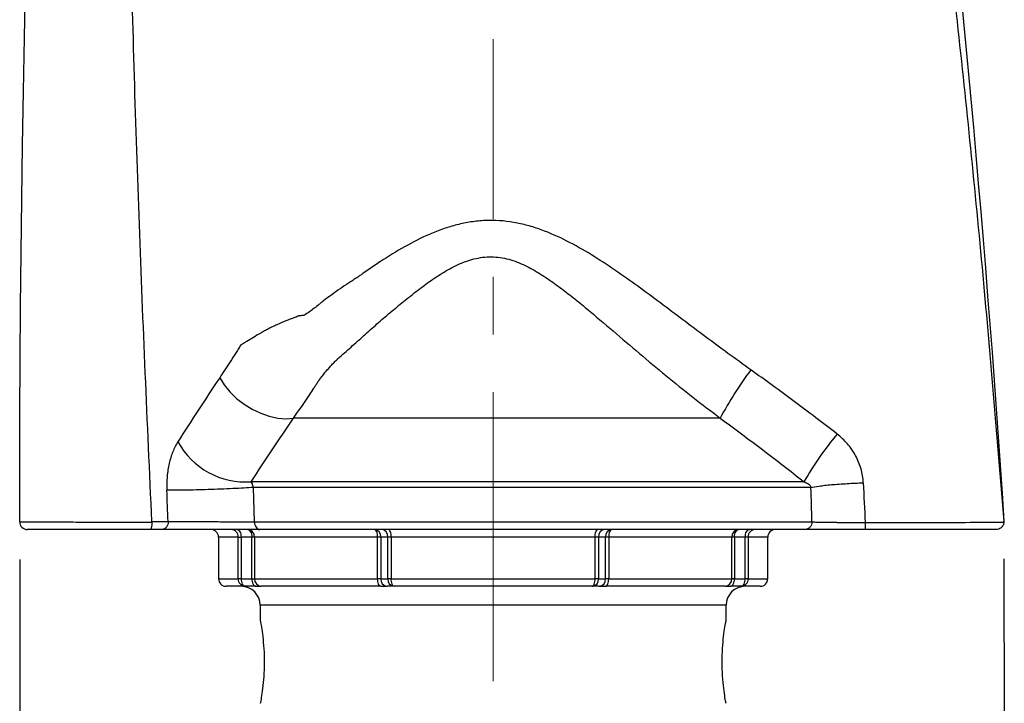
# Model space of a CAD drawing. Header units: millimetres. Extents: x 93 to 195, y 33 to 180.
# Tile 3 of 6: x 93 to 119, y 80 to 98. Entities that reach past the tile are written whole.
import ezdxf

# ---------------------------------------------------------------- set-up
doc = ezdxf.new("R2010")
doc.units = ezdxf.units.MM
doc.linetypes.add('CENTERX2', pattern=[20.32, 12.7, -2.54, 2.54, -2.54])
doc.layers.add('FORMAT', color=7, linetype='Continuous')
doc.styles.add('SLDTEXTSTYLE0', font='TXT', dxfattribs={"width": 0.605})
doc.dimstyles.new('SLDDIMSTYLE0', dxfattribs={"dimtxt": 2.568319, "dimasz": 2, "dimexe": 0, "dimexo": 0.0625, "dimgap": 0.64208, "dimtad": 1, "dimdec": 0, "dimlfac": 10, "dimrnd": 1e-09, "dimzin": 12, "dimdsep": 46, "dimtxsty": 'SLDTEXTSTYLE0', "dimsah": 1, "dimcen": 0.09, "dimadec": 0, "dimazin": 3, "dimtfac": 1, "dimtofl": 0, "dimtmove": 0, "dimatfit": 3, "dimfxl": 1, "dimfrac": 2, "dimtolj": 1, "dimtzin": 12, "dimarcsym": 0})

# ---------------------------------------------------------------- blocks, each defined once
blk = doc.blocks.new('_D')
at = {"layer": 'FORMAT'}
for p, q in [((93.1, 83.852), (93.111, 65.944)), ((119.084, 83.868), (119.094, 65.959)), ((93.11, 66.935), (119.094, 66.95))]:
    blk.add_line(p, q, dxfattribs=at)
for points in [[(93.11, 66.935), (95.111, 65.936), (95.11, 67.936)], [(119.094, 66.95), (117.093, 67.949), (117.094, 65.949)]]:
    blk.add_solid(points, dxfattribs=at)
at = {"layer": 'FORMAT', "char_height": 2.6458, "attachment_point": 1, "rotation": 0.0341, "style": 'SLDTEXTSTYLE0'}
for s, insert in [('26', (101.298, 70.35)), ('cm', (106.21, 70.353))]:
    blk.add_mtext(s, dxfattribs=dict(at, insert=insert))

msp = doc.modelspace()

# ---------------------------------------------------------------- linework, layer by layer
at = {"color": 7, "linetype": 'Continuous', "lineweight": 25}
for p, q in [((111.5947, 87.5812), (100.3303, 87.5812)), ((113.805, 85.9024), (99.212, 85.9024)), ((113.9905, 85.7515), (99.2712, 85.7515)), ((99.2988, 84.8426), (99.2713, 85.7515)), ((99.2988, 84.8426), (114.0153, 84.8426)), ((119.0857, 84.8557), (119.0848, 84.8193)), ((113.8283, 84.6426), (99.4388, 84.6426)), ((118.884, 84.6426), (115.4194, 84.6426)), ((118.9024, 84.6433), (118.8862, 84.6426)), ((98.3497, 84.4426), (98.3497, 83.3426)), ((98.8676, 84.4426), (98.9441, 84.4426)), ((98.8676, 83.3426), (98.8676, 84.4426)), ((99.2282, 84.4426), (98.9441, 84.4426)), ((98.9441, 84.4426), (98.9441, 83.3426)), ((99.299, 84.4426), (99.2282, 84.4426)), ((99.2282, 83.3426), (99.2282, 84.4426)), ((102.5498, 84.4426), (99.299, 84.4426)), ((99.299, 84.4426), (99.299, 83.3426)), ((102.6303, 84.4426), (102.5498, 84.4426)), ((102.5498, 83.3426), (102.5498, 84.4426)), ((102.8154, 84.4426), (102.6303, 84.4426)), ((102.6303, 84.4426), (102.6303, 83.3426)), ((102.9087, 84.4426), (102.8154, 84.4426)), ((102.8154, 83.3426), (102.8154, 84.4426)), ((108.2906, 84.4426), (102.9087, 84.4426)), ((102.9087, 84.4426), (102.9087, 83.3426)), ((108.2906, 83.3426), (108.2906, 84.4426)), ((108.384, 84.4426), (108.2906, 84.4426)), ((108.5691, 84.4426), (108.384, 84.4426)), ((108.384, 84.4426), (108.384, 83.3426)), ((108.5691, 83.3426), (108.5691, 84.4426)), ((108.6495, 84.4426), (108.5691, 84.4426)), ((111.9004, 84.4426), (108.6495, 84.4426)), ((108.6495, 84.4426), (108.6495, 83.3426)), ((111.9004, 83.3426), (111.9004, 84.4426)), ((111.9712, 84.4426), (111.9004, 84.4426)), ((112.2553, 84.4426), (111.9712, 84.4426)), ((111.9712, 84.4426), (111.9712, 83.3426)), ((112.2553, 83.3426), (112.2553, 84.4426)), ((112.3318, 84.4426), (112.2553, 84.4426)), ((112.3318, 84.4426), (112.3318, 83.3426)), ((112.8497, 83.3426), (112.8497, 84.4426)), ((98.9441, 83.3426), (98.8676, 83.3426)), ((98.9441, 83.3426), (99.2282, 83.3426)), ((99.2282, 83.3426), (99.299, 83.3426)), ((99.299, 83.3426), (102.5498, 83.3426)), ((102.6303, 83.3426), (102.5498, 83.3426)), ((102.6303, 83.3426), (102.8154, 83.3426)), ((102.9087, 83.3426), (102.8154, 83.3426)), ((102.9087, 83.3426), (108.2906, 83.3426)), ((108.384, 83.3426), (108.2906, 83.3426)), ((108.384, 83.3426), (108.5691, 83.3426)), ((108.6495, 83.3426), (108.5691, 83.3426)), ((108.6495, 83.3426), (111.9004, 83.3426)), ((111.9712, 83.3426), (111.9004, 83.3426)), ((111.9712, 83.3426), (112.2553, 83.3426)), ((112.3318, 83.3426), (112.2553, 83.3426)), ((99.0533, 83.1426), (98.5497, 83.1426)), ((99.3374, 83.1426), (99.0533, 83.1426)), ((99.3374, 83.1426), (99.479, 83.1426)), ((102.637, 83.1426), (99.479, 83.1426)), ((102.637, 83.1426), (102.7978, 83.1426)), ((102.9829, 83.1426), (102.7978, 83.1426)), ((108.2164, 83.1426), (102.9829, 83.1426)), ((108.4015, 83.1426), (108.2164, 83.1426)), ((108.4015, 83.1426), (108.5624, 83.1426)), ((111.7203, 83.1426), (108.5624, 83.1426)), ((111.7203, 83.1426), (111.862, 83.1426)), ((112.1461, 83.1426), (111.862, 83.1426)), ((112.6497, 83.1426), (112.1461, 83.1426)), ((99.4497, 82.6426), (99.4497, 82.2426)), ((111.7497, 82.2292), (111.7497, 82.6426))]:
    msp.add_line(p, q, dxfattribs=at)
at = {"color": 8, "linetype": 'Continuous', "lineweight": 25}
for p, q in [((98.8676, 84.4426), (98.3497, 84.4426)), ((112.8497, 84.4426), (112.3318, 84.4426)), ((98.3497, 83.3426), (98.8676, 83.3426)), ((112.3318, 83.3426), (112.8497, 83.3426)), ((111.7497, 82.6426), (99.4497, 82.6426))]:
    msp.add_line(p, q, dxfattribs=at)
at = {"color": 7, "linetype": 'Continuous', "lineweight": 25, "flags": 128}
for points in [[(98.3793, 88.6469), (98.4986, 88.4559), (98.6486, 88.2722), (98.8253, 88.101), (99.0234, 87.947), (99.2376, 87.8147), (99.4616, 87.7077), (99.6893, 87.629), (99.9142, 87.581), (100.1299, 87.5649), (100.3303, 87.5812)], [(98.8349, 84.6426), (98.8562, 84.6388), (98.8767, 84.6274), (98.8956, 84.6089), (98.9121, 84.584), (98.9257, 84.5537), (98.9358, 84.5191), (98.942, 84.4816), (98.9441, 84.4426)], [(99.119, 84.6426), (99.1403, 84.6388), (99.1608, 84.6274), (99.1796, 84.6089), (99.1962, 84.584), (99.2098, 84.5537), (99.2199, 84.5191), (99.2261, 84.4816), (99.2282, 84.4426)], [(102.5498, 84.4426), (102.5482, 84.4816), (102.5432, 84.5191), (102.5352, 84.5537), (102.5243, 84.584), (102.5111, 84.6089), (102.4961, 84.6274), (102.4797, 84.6388), (102.4627, 84.6426)], [(102.9087, 84.4426), (102.9073, 84.4816), (102.9031, 84.5191), (102.8962, 84.5537), (102.887, 84.584), (102.8757, 84.6089), (102.8629, 84.6274), (102.849, 84.6388), (102.8345, 84.6426)], [(108.2906, 84.4426), (108.2921, 84.4816), (108.2963, 84.5191), (108.3031, 84.5537), (108.3124, 84.584), (108.3236, 84.6089), (108.3365, 84.6274), (108.3504, 84.6388), (108.3649, 84.6426)], [(108.7366, 84.6426), (108.7196, 84.6388), (108.7033, 84.6274), (108.6882, 84.6089), (108.675, 84.584), (108.6642, 84.5537), (108.6561, 84.5191), (108.6512, 84.4816), (108.6495, 84.4426)], [(111.9712, 84.4426), (111.9733, 84.4816), (111.9795, 84.5191), (111.9896, 84.5537), (112.0032, 84.584), (112.0197, 84.6089), (112.0386, 84.6274), (112.0591, 84.6388), (112.0804, 84.6426)], [(112.2553, 84.4426), (112.2574, 84.4816), (112.2636, 84.5191), (112.2737, 84.5537), (112.2872, 84.584), (112.3038, 84.6089), (112.3227, 84.6274), (112.3431, 84.6388), (112.3644, 84.6426)], [(98.9441, 83.3426), (98.9462, 83.3036), (98.9524, 83.2661), (98.9625, 83.2315), (98.9761, 83.2012), (98.9926, 83.1763), (99.0115, 83.1578), (99.032, 83.1464), (99.0533, 83.1426)], [(99.2282, 83.3426), (99.2303, 83.3036), (99.2365, 83.2661), (99.2466, 83.2315), (99.2602, 83.2012), (99.2767, 83.1763), (99.2956, 83.1578), (99.3161, 83.1464), (99.3374, 83.1426)], [(102.637, 83.1426), (102.62, 83.1464), (102.6036, 83.1578), (102.5886, 83.1763), (102.5754, 83.2012), (102.5645, 83.2315), (102.5565, 83.2661), (102.5515, 83.3036), (102.5498, 83.3426)], [(102.9829, 83.1426), (102.9685, 83.1464), (102.9545, 83.1578), (102.9417, 83.1763), (102.9305, 83.2012), (102.9212, 83.2315), (102.9144, 83.2661), (102.9101, 83.3036), (102.9087, 83.3426)], [(108.2164, 83.1426), (108.2309, 83.1464), (108.2448, 83.1578), (108.2576, 83.1763), (108.2689, 83.2012), (108.2781, 83.2315), (108.285, 83.2661), (108.2892, 83.3036), (108.2906, 83.3426)], [(108.5624, 83.1426), (108.5794, 83.1464), (108.5957, 83.1578), (108.6108, 83.1763), (108.624, 83.2012), (108.6348, 83.2315), (108.6429, 83.2661), (108.6478, 83.3036), (108.6495, 83.3426)], [(111.862, 83.1426), (111.8833, 83.1464), (111.9038, 83.1578), (111.9227, 83.1763), (111.9392, 83.2012), (111.9528, 83.2315), (111.9629, 83.2661), (111.9691, 83.3036), (111.9712, 83.3426)], [(112.1461, 83.1426), (112.1674, 83.1464), (112.1879, 83.1578), (112.2067, 83.1763), (112.2233, 83.2012), (112.2369, 83.2315), (112.2469, 83.2661), (112.2532, 83.3036), (112.2553, 83.3426)]]:
    msp.add_lwpolyline(points, dxfattribs=at)
at = {"color": 7, "linetype": 'Continuous', "lineweight": 25}
for centre, radius, start, end in [((120.4646, 82.8585), 10.0488, 143.36102, 151.96729), ((122.1148, 81.0766), 9.6094, 140.71245, 149.85443), ((99.0641, 87.9358), 2.0388, 208.65447, 274.16278), ((93.2997, 84.8426), 0.2, 179.98309, 270), ((98.1497, 84.4426), 0.2, 0, 90), ((98.6744, 84.4495), 0.1933, 357.95739, 87.80007), ((99.1084, 84.4521), 0.1908, 357.14871, 86.83187), ((102.4449, 84.4575), 0.1859, 355.40281, 84.51069), ((102.63, 84.4575), 0.1859, 355.40281, 84.51069), ((108.5693, 84.4575), 0.186, 95.48943, 184.59682), ((108.7544, 84.4575), 0.186, 95.48943, 184.59682), ((112.0909, 84.4521), 0.1908, 93.16797, 182.85145), ((112.5249, 84.4495), 0.1933, 92.19982, 182.04272), ((113.0497, 84.4426), 0.2, 90, 180), ((98.5497, 83.3426), 0.2, 180, 270), ((99.0607, 83.3357), 0.1933, 177.95728, 267.8002), ((99.4896, 83.3331), 0.1908, 177.14864, 266.83196), ((102.8156, 83.3277), 0.186, 175.40317, 264.51059), ((103.0007, 83.3277), 0.186, 175.40327, 264.51049), ((108.1986, 83.3277), 0.186, 275.48941, 4.59683), ((108.3837, 83.3277), 0.186, 275.48941, 4.59683), ((111.7098, 83.3331), 0.1908, 273.16795, 2.85146), ((112.1386, 83.3357), 0.1933, 272.1998, 2.04272), ((112.6497, 83.3426), 0.2, 270, 0), ((98.9497, 82.6426), 0.5, 0, 90), ((112.2497, 82.6426), 0.5, 90, 180)]:
    msp.add_arc(centre, radius, start, end, dxfattribs=at)
for points, knots in [([(93.0997, 84.8427), (93.1086, 115.1432), (95.2159, 146.3748), (99.4773, 177.3709), (99.6793, 178.8169), (100.0873, 179.4078), (100.987, 179.6934), (101.9185, 179.5409), (102.4076, 179.0152), (111.4506, 148.0229), (116.9989, 116.6002), (119.0857, 84.8557)], [0.00103143, 0.00103143, 0.00103143, 0.00103143, 0.46968779, 0.48498054, 0.48498054, 0.49226947, 0.49591393, 0.4995584, 0.50684733, 0.50684733, 0.99889888, 0.99889888, 0.99889888, 0.99889888]), ([(96.5895, 84.8512), (96.4723, 87.4634), (96.2379, 92.6864), (96.0106, 100.525), (95.8789, 108.3654), (95.8547, 116.2104), (95.939, 124.062), (96.1226, 131.3909), (96.3828, 138.1977), (96.6981, 144.4831), (97.0905, 150.778), (97.5426, 156.8303), (98.0455, 162.6405), (98.5681, 167.9853), (99.025, 172.1967), (99.3141, 174.6942), (99.4331, 175.6981), (99.4837, 176.1234), (99.535, 176.546), (99.5821, 176.9498), (99.7376, 177.3007), (99.9561, 177.5851), (100.238, 177.8074), (100.5677, 177.9555), (100.9261, 178.0209), (101.2888, 177.9926), (101.6313, 177.88), (101.934, 177.6884), (102.181, 177.4282), (102.3625, 177.1089), (102.5505, 176.3833), (102.9909, 174.817), (103.8961, 171.4254), (105.1686, 166.5856), (106.6164, 160.7651), (107.6072, 156.7053), (108.0853, 154.5791), (108.1257, 154.3994)], [0, 0, 0, 0, 0.0657504, 0.131469, 0.1971854, 0.26293, 0.3287346, 0.3946322, 0.4472806, 0.5000278, 0.552892, 0.6058922, 0.6526603, 0.6995623, 0.7409576, 0.7592103, 0.7627984, 0.7663875, 0.7699776, 0.7735268, 0.776542, 0.779505, 0.7824704, 0.7854794, 0.7885092, 0.7915369, 0.7945355, 0.7974927, 0.8004557, 0.8034796, 0.806615, 0.8192414, 0.8444749, 0.8948667, 0.945162, 0.9953657, 1, 1, 1, 1]), ([(115.2768, 117.4912), (115.5727, 115.535), (116.2045, 111.3587), (117.052, 104.9465), (117.8398, 98.2602), (118.5287, 91.5648), (118.8982, 87.0937), (119.0829, 84.8581)], [0, 0, 0, 0, 0.1805966, 0.3855664, 0.5904225, 0.7952157, 1, 1, 1, 1]), ([(112.4013, 88.8553), (111.9977, 89.1416), (111.599, 89.4345), (110.8059, 90.0261), (110.4116, 90.3251), (109.8167, 90.7691), (109.6177, 90.9164), (109.2172, 91.2068), (109.0156, 91.3498), (108.6079, 91.6278), (108.4018, 91.7629), (107.9819, 92.0199), (107.7681, 92.1418), (107.3286, 92.3649), (107.1029, 92.466), (106.8091, 92.5723), (106.7497, 92.5925), (106.6297, 92.6306), (106.5688, 92.6486), (106.3858, 92.6982), (106.2631, 92.7256), (105.8928, 92.7891), (105.6429, 92.8063), (105.3263, 92.7925), (105.263, 92.7879), (105.1374, 92.7756), (105.075, 92.7677), (104.8889, 92.7394), (104.7662, 92.7143), (104.5235, 92.6527), (104.4034, 92.6163), (104.225, 92.5545), (104.1657, 92.5326), (104.0481, 92.4867), (103.9899, 92.4628), (103.7014, 92.3388), (103.4789, 92.2255), (103.0444, 91.981), (102.8325, 91.8497), (102.5194, 91.6445), (102.4159, 91.5747), (102.2616, 91.4683), (102.2103, 91.4326), (102.1336, 91.3786), (102.1081, 91.3606), (102.0698, 91.3334), (102.0571, 91.3244), (102.0316, 91.3062), (102.0187, 91.297), (102.0061, 91.2881)], [0, 0, 0, 0, 0.125, 0.125, 0.25, 0.25, 0.3125, 0.3125, 0.375, 0.375, 0.4375, 0.4375, 0.5, 0.5, 0.5625, 0.5625, 0.578125, 0.578125, 0.59375, 0.59375, 0.625, 0.625, 0.6875, 0.6875, 0.703125, 0.703125, 0.71875, 0.71875, 0.75, 0.75, 0.78125, 0.78125, 0.796875, 0.796875, 0.8125, 0.8125, 0.875, 0.875, 0.9375, 0.9375, 0.96875, 0.96875, 0.984375, 0.984375, 0.9921875, 0.9921875, 0.9960938, 0.9960938, 1, 1, 1, 1]), ([(100.3303, 87.5812), (100.4733, 87.7845), (100.6152, 87.9929), (100.7916, 88.2601), (100.8445, 88.3408), (100.8972, 88.4222), (100.9324, 88.4766), (100.9496, 88.5039), (100.9873, 88.5591), (101.0074, 88.5868), (101.0487, 88.6423), (101.0701, 88.67), (101.1358, 88.7534), (101.1819, 88.8092), (101.2544, 88.8931), (101.2793, 88.9212), (101.3298, 88.9768), (101.3554, 89.0043), (101.4077, 89.0587), (101.4344, 89.0855), (101.4684, 89.1186), (101.4752, 89.1252), (101.4855, 89.135), (101.4889, 89.1383), (101.4958, 89.1449), (101.4994, 89.1481), (101.5173, 89.1639), (101.5316, 89.1766), (101.6607, 89.2908), (101.7757, 89.3922), (101.947, 89.5453), (102.0038, 89.5966), (102.1176, 89.699), (102.1746, 89.7501), (102.3459, 89.9033), (102.4604, 90.005), (102.6337, 90.1557), (102.6919, 90.2055), (102.8085, 90.3046), (102.867, 90.354), (103.0427, 90.5017), (103.1605, 90.5994), (103.3981, 90.792), (103.518, 90.8869), (103.7613, 91.072), (103.8848, 91.1622), (104.1377, 91.3349), (104.2672, 91.4174), (104.4691, 91.5312), (104.5379, 91.5676), (104.6769, 91.6349), (104.7473, 91.6659), (104.9619, 91.7495), (105.1094, 91.7925), (105.3407, 91.8285), (105.4192, 91.8355), (105.5741, 91.8388), (105.6508, 91.8351), (105.8032, 91.8179), (105.8787, 91.8044), (106.0287, 91.7684), (106.1035, 91.7458), (106.25, 91.6937), (106.3222, 91.6641), (106.4628, 91.6001), (106.5312, 91.5657), (106.7328, 91.4572), (106.8619, 91.3777), (107.1142, 91.2105), (107.2372, 91.1227), (107.4797, 90.9421), (107.5992, 90.8493), (107.8359, 90.6606), (107.9532, 90.5647), (108.3033, 90.2746), (108.5345, 90.0778), (108.9968, 89.6839), (109.2279, 89.4866), (109.6921, 89.0945), (109.9252, 88.8998), (110.6301, 88.3218), (111.1072, 87.9451), (111.5947, 87.5812)], [0, 0, 0, 0, 0.0625, 0.0625, 0.078125, 0.0859375, 0.0859375, 0.09375, 0.09375, 0.1015625, 0.1015625, 0.109375, 0.109375, 0.125, 0.125, 0.1328125, 0.1328125, 0.140625, 0.140625, 0.1484375, 0.1484375, 0.1503906, 0.1503906, 0.1513672, 0.1513672, 0.1523437, 0.1523437, 0.15625, 0.15625, 0.1875, 0.1875, 0.203125, 0.203125, 0.21875, 0.21875, 0.25, 0.25, 0.265625, 0.265625, 0.28125, 0.28125, 0.3125, 0.3125, 0.34375, 0.34375, 0.375, 0.375, 0.40625, 0.40625, 0.421875, 0.421875, 0.4375, 0.4375, 0.46875, 0.46875, 0.484375, 0.484375, 0.5, 0.5, 0.515625, 0.515625, 0.53125, 0.53125, 0.546875, 0.546875, 0.5625, 0.5625, 0.59375, 0.59375, 0.625, 0.625, 0.65625, 0.65625, 0.6875, 0.6875, 0.75, 0.75, 0.8125, 0.8125, 0.875, 0.875, 1, 1, 1, 1]), ([(102.0061, 91.2881), (102.0038, 91.2865), (102.0013, 91.2852), (101.9965, 91.2823), (101.9893, 91.278), (101.9822, 91.2736), (101.9679, 91.2648), (101.9584, 91.2589), (101.93, 91.2411), (101.9111, 91.2291), (101.8547, 91.1928), (101.8173, 91.1682), (101.7057, 91.0937), (101.6318, 91.0432), (101.4107, 90.8907), (101.2657, 90.785), (101.1208, 90.6795)], [0, 0, 0, 0, 0.0078125, 0.0078125, 0.015625, 0.03125, 0.03125, 0.0625, 0.0625, 0.125, 0.125, 0.25, 0.25, 0.5, 0.5, 1, 1, 1, 1]), ([(101.1208, 90.6795), (101.1155, 90.6756), (101.1105, 90.6713), (101.1004, 90.6628), (101.0954, 90.6584), (101.0803, 90.6454), (101.0702, 90.6369), (101.0399, 90.6112), (101.0195, 90.5943), (100.9581, 90.5441), (100.9166, 90.5112), (100.8327, 90.4468), (100.7903, 90.4153), (100.7042, 90.3536), (100.6605, 90.3234), (100.6163, 90.2944)], [0, 0, 0, 0, 0.03125, 0.03125, 0.0625, 0.0625, 0.125, 0.125, 0.25, 0.25, 0.5, 0.5, 0.75, 0.75, 1, 1, 1, 1]), ([(100.6163, 90.2944), (100.6159, 90.2942), (100.6156, 90.2943), (100.6149, 90.2942), (100.6139, 90.2941), (100.6116, 90.2937), (100.6069, 90.2931), (100.5975, 90.2919), (100.5894, 90.291), (100.5733, 90.2892), (100.5625, 90.2882), (100.5302, 90.2853), (100.5087, 90.2834), (100.4769, 90.2781), (100.4664, 90.2759), (100.4457, 90.2701), (100.4354, 90.2663), (100.4051, 90.2533), (100.3848, 90.2448), (100.3238, 90.2204), (100.2827, 90.2063), (100.2015, 90.1767), (100.1614, 90.1613), (100.0424, 90.1145), (99.965, 90.081), (99.8514, 90.0287), (99.814, 90.0107), (99.7403, 89.9746), (99.704, 89.9564), (99.6326, 89.9195), (99.5973, 89.9007), (99.5285, 89.8626), (99.4948, 89.8434), (99.3954, 89.7864), (99.3317, 89.7484), (99.2091, 89.674), (99.1501, 89.638), (99.0653, 89.5867), (99.0376, 89.57), (98.9974, 89.546), (98.9842, 89.5382), (98.9648, 89.5266), (98.9551, 89.5209), (98.9457, 89.5152), (98.9394, 89.5115), (98.9361, 89.5096), (98.9331, 89.5077)], [0, 0, 0, 0, 0.0004883, 0.0004883, 0.0009766, 0.0019531, 0.0039062, 0.0078125, 0.015625, 0.015625, 0.03125, 0.03125, 0.0625, 0.0625, 0.078125, 0.078125, 0.09375, 0.09375, 0.125, 0.125, 0.1875, 0.1875, 0.25, 0.25, 0.375, 0.375, 0.4375, 0.4375, 0.5, 0.5, 0.5625, 0.5625, 0.625, 0.625, 0.75, 0.75, 0.875, 0.875, 0.9375, 0.9375, 0.96875, 0.96875, 0.984375, 0.9921875, 0.9921875, 1, 1, 1, 1]), ([(98.9331, 89.5077), (98.9328, 89.5076), (98.9328, 89.5072), (98.9324, 89.5066), (98.9319, 89.5057), (98.9306, 89.5037), (98.9281, 89.4996), (98.9231, 89.4915), (98.9131, 89.4753), (98.8931, 89.4429), (98.853, 89.3783), (98.7728, 89.2499), (98.7037, 89.1413), (98.5653, 88.9261), (98.4726, 88.7852), (98.3793, 88.6469)], [0, 0, 0, 0, 0.0009766, 0.0009766, 0.0019531, 0.0039063, 0.0078125, 0.015625, 0.03125, 0.0625, 0.125, 0.25, 0.5, 0.5, 1, 1, 1, 1]), ([(114.6773, 87.1614), (114.303, 87.4508), (113.9268, 87.7373), (113.1688, 88.3028), (112.787, 88.5817), (112.4013, 88.8553)], [0, 0, 0, 0, 0.5, 0.5, 1, 1, 1, 1]), ([(111.5947, 87.5812), (111.9683, 87.308), (112.3387, 87.0309), (113.075, 86.4707), (113.4408, 86.1877), (113.805, 85.9024)], [0, 0, 0, 0, 0.5, 0.5, 1, 1, 1, 1]), ([(115.372, 85.8739), (115.3663, 86.0006), (115.3456, 86.1241), (115.2939, 86.3046), (115.2731, 86.3642), (115.2247, 86.4812), (115.1974, 86.5379), (115.1371, 86.6477), (115.1041, 86.7009), (115.0323, 86.8038), (114.9935, 86.8537), (114.8693, 86.9974), (114.7776, 87.0838), (114.6773, 87.1614)], [0, 0, 0, 0, 0.25, 0.25, 0.375, 0.375, 0.5, 0.5, 0.625, 0.625, 0.75, 0.75, 1, 1, 1, 1]), ([(97.275, 86.9581), (97.2498, 86.9188), (97.226, 86.8771), (97.1813, 86.7889), (97.1605, 86.7429), (97.1032, 86.5994), (97.0713, 86.4964), (97.0334, 86.3303), (97.0227, 86.2735), (97.005, 86.1587), (96.998, 86.1005), (96.9878, 85.9824), (96.9845, 85.9226), (96.9818, 85.8011), (96.9823, 85.7396), (96.9848, 85.6782)], [0, 0, 0, 0, 0.125, 0.125, 0.25, 0.25, 0.5, 0.5, 0.625, 0.625, 0.75, 0.75, 0.875, 0.875, 1, 1, 1, 1]), ([(99.2713, 85.7515), (99.2665, 85.7699), (99.2616, 85.787), (99.2517, 85.8177), (99.2467, 85.8317), (99.2317, 85.8687), (99.2219, 85.8875), (99.212, 85.9024)], [0, 0, 0, 0, 0.25, 0.25, 0.5, 0.5, 1, 1, 1, 1]), ([(113.805, 85.9024), (113.8231, 85.8962), (113.8411, 85.8891), (113.8762, 85.8727), (113.8935, 85.8634), (113.9265, 85.8413), (113.9424, 85.8286), (113.964, 85.8046), (113.9707, 85.7958), (113.9824, 85.7759), (113.9875, 85.7646), (113.9905, 85.7515)], [0, 0, 0, 0, 0.25, 0.25, 0.5, 0.5, 0.75, 0.75, 0.875, 0.875, 1, 1, 1, 1]), ([(113.9905, 85.7515), (114.041, 85.7638), (114.1125, 85.7767), (114.2502, 85.7956), (114.3011, 85.8018), (114.4116, 85.8139), (114.4712, 85.8198), (114.5972, 85.831), (114.6635, 85.8363), (114.8006, 85.8461), (114.8712, 85.8506), (115.0857, 85.8629), (115.2319, 85.8693), (115.372, 85.8739)], [0, 0, 0, 0, 0.25, 0.25, 0.375, 0.375, 0.5, 0.5, 0.625, 0.625, 0.75, 0.75, 1, 1, 1, 1]), ([(99.2713, 85.7515), (99.1938, 85.746), (99.108, 85.7406), (98.9236, 85.7301), (98.825, 85.7249), (98.6199, 85.7151), (98.5133, 85.7105), (98.2971, 85.7019), (98.1874, 85.6979), (97.9704, 85.691), (97.863, 85.688), (97.6554, 85.683), (97.5553, 85.681), (97.367, 85.6782), (97.2789, 85.6774), (97.1189, 85.6769), (97.0469, 85.6772), (96.9848, 85.6782)], [0, 0, 0, 0, 0.125, 0.125, 0.25, 0.25, 0.375, 0.375, 0.5, 0.5, 0.625, 0.625, 0.75, 0.75, 0.875, 0.875, 1, 1, 1, 1]), ([(93.0997, 84.8427), (93.0997, 84.8427), (93.1193, 84.8426), (93.1966, 84.8425), (93.2541, 84.8424), (93.4072, 84.8421), (93.5027, 84.8419), (93.7329, 84.8415), (93.8657, 84.8412), (94.1646, 84.8407), (94.3309, 84.8404), (94.6971, 84.8399), (94.897, 84.8396), (95.2231, 84.8391), (95.3358, 84.839), (95.5683, 84.8386), (95.6879, 84.8385), (96.057, 84.8381), (96.3166, 84.8378), (96.5898, 84.8375)], [0, 0, 0, 0, 0.125, 0.125, 0.25, 0.25, 0.375, 0.375, 0.5, 0.5, 0.625, 0.625, 0.75, 0.75, 0.8125, 0.8125, 0.875, 0.875, 1, 1, 1, 1]), ([(96.5898, 84.8375), (96.5898, 84.8212), (96.5893, 84.8055), (96.5876, 84.7754), (96.5864, 84.7614), (96.5835, 84.7358), (96.5819, 84.7244), (96.5784, 84.7041), (96.5765, 84.6951), (96.5706, 84.6717), (96.5665, 84.6608), (96.5579, 84.6461), (96.5536, 84.6426), (96.5494, 84.6426)], [0, 0, 0, 0, 0.125, 0.125, 0.25, 0.25, 0.375, 0.375, 0.5, 0.5, 0.75, 0.75, 1, 1, 1, 1]), ([(96.5895, 84.8512), (96.5895, 84.8512), (96.5895, 84.8512), (96.5896, 84.8512), (96.5903, 84.8512), (96.5911, 84.8512), (96.5919, 84.8512), (96.5925, 84.8512), (96.5932, 84.8512), (96.5938, 84.8512), (96.595, 84.8512), (96.5962, 84.8512), (96.5973, 84.8512), (96.5996, 84.8512), (96.6018, 84.8512), (96.6041, 84.8512), (96.613, 84.8513), (96.6219, 84.8513), (96.6308, 84.8514), (96.6665, 84.8515), (96.7023, 84.8516), (96.7381, 84.8517), (96.8315, 84.852), (96.9249, 84.8522), (97.0183, 84.8523)], [-0.00000006, -0.00000006, -0.00000006, -0.00000006, 0, 0, 0, 0.0000406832, 0.0000406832, 0.0000406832, 0.0000736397, 0.0000736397, 0.0000736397, 0.0001355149, 0.0001355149, 0.0001355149, 0.0002538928, 0.0002538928, 0.0002538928, 0.0007202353, 0.0007202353, 0.0007202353, 0.0025930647, 0.0025930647, 0.0025930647, 0.007481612, 0.007481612, 0.007481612, 0.007481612]), ([(97.0183, 84.8523), (97.0193, 84.8254), (97.0159, 84.7982), (97.0005, 84.7476), (96.9885, 84.7242), (96.958, 84.6851), (96.9395, 84.6694), (96.8988, 84.6481), (96.8767, 84.6426), (96.8546, 84.6426)], [0, 0, 0, 0, 0.25, 0.25, 0.5, 0.5, 0.75, 0.75, 1, 1, 1, 1]), ([(97.0183, 84.8523), (97.0221, 84.8524), (97.0261, 84.8524), (97.0341, 84.8524), (97.0462, 84.8524), (97.075, 84.8524), (97.1009, 84.8525), (97.1542, 84.8525), (97.1918, 84.8525), (97.2709, 84.8524), (97.3124, 84.8524), (97.3995, 84.8523), (97.4455, 84.8522), (97.5867, 84.8519), (97.6854, 84.8517), (97.8403, 84.8512), (97.8934, 84.851), (98.0002, 84.8506), (98.0538, 84.8504), (98.1614, 84.8499), (98.2154, 84.8497), (98.3237, 84.8492), (98.3783, 84.8489), (98.5408, 84.848), (98.646, 84.8474), (98.799, 84.8464), (98.8493, 84.8461), (98.9479, 84.8454), (99.0434, 84.8447), (99.1325, 84.844), (99.1971, 84.8435), (99.2181, 84.8433), (99.2489, 84.8431), (99.2642, 84.8429), (99.2791, 84.8428), (99.289, 84.8427), (99.294, 84.8426), (99.2988, 84.8426)], [0, 0, 0, 0, 0.0078125, 0.0078125, 0.015625, 0.03125, 0.0625, 0.0625, 0.125, 0.125, 0.1875, 0.1875, 0.25, 0.25, 0.375, 0.375, 0.4375, 0.4375, 0.5, 0.5, 0.5625, 0.5625, 0.625, 0.625, 0.75, 0.75, 0.8125, 0.8125, 0.875, 0.9375, 0.9375, 0.96875, 0.96875, 0.984375, 0.9921875, 0.9921875, 1, 1, 1, 1]), ([(99.2988, 84.8426), (99.2988, 84.8164), (99.3024, 84.7903), (99.3165, 84.7419), (99.3268, 84.7197), (99.3528, 84.6827), (99.3683, 84.6678), (99.4022, 84.6478), (99.4205, 84.6426), (99.4388, 84.6426)], [0, 0, 0, 0, 0.25, 0.25, 0.5, 0.5, 0.75, 0.75, 1, 1, 1, 1]), ([(114.0153, 84.8426), (114.0153, 84.8164), (114.0104, 84.7903), (113.9917, 84.7419), (113.9778, 84.7197), (113.9432, 84.6827), (113.9225, 84.6678), (113.8772, 84.6478), (113.8528, 84.6426), (113.8283, 84.6426)], [0, 0, 0, 0, 0.25, 0.25, 0.5, 0.5, 0.75, 0.75, 1, 1, 1, 1]), ([(114.0153, 84.8426), (114.0186, 84.8425), (114.0222, 84.8424), (114.0292, 84.8422), (114.0401, 84.8418), (114.0517, 84.8415), (114.0757, 84.8408), (114.0929, 84.8404), (114.1481, 84.8391), (114.1896, 84.8382), (114.2591, 84.8369), (114.2835, 84.8365), (114.3347, 84.8357), (114.3614, 84.8352), (114.444, 84.834), (114.5024, 84.8333), (114.5953, 84.8322), (114.6271, 84.8318), (114.6925, 84.8311), (114.7262, 84.8308), (114.8287, 84.8298), (114.8988, 84.8292), (115.0426, 84.8281), (115.1162, 84.8276), (115.2293, 84.8269), (115.2673, 84.8267), (115.3244, 84.8264), (115.3434, 84.8263), (115.372, 84.8262), (115.3816, 84.8261), (115.4007, 84.8261), (115.4104, 84.826), (115.4198, 84.826)], [0, 0, 0, 0, 0.015625, 0.015625, 0.03125, 0.0625, 0.0625, 0.125, 0.125, 0.25, 0.25, 0.3125, 0.3125, 0.375, 0.375, 0.5, 0.5, 0.5625, 0.5625, 0.625, 0.625, 0.75, 0.75, 0.875, 0.875, 0.9375, 0.9375, 0.96875, 0.96875, 0.984375, 0.984375, 1, 1, 1, 1]), ([(115.4198, 84.826), (115.4198, 84.8013), (115.4198, 84.7769), (115.4197, 84.7324), (115.4197, 84.7122), (115.4196, 84.6786), (115.4196, 84.6653), (115.4195, 84.6473), (115.4195, 84.6426), (115.4194, 84.6426)], [0, 0, 0, 0, 0.25, 0.25, 0.5, 0.5, 0.75, 0.75, 1, 1, 1, 1]), ([(115.4198, 84.826), (115.5531, 84.8262), (115.6864, 84.8265), (115.8198, 84.8267), (116.3531, 84.8277), (116.8864, 84.8288), (117.4198, 84.8299), (117.7641, 84.8306), (118.1085, 84.8313), (118.4529, 84.832), (118.6058, 84.8323), (118.7588, 84.8326), (118.9118, 84.833), (118.95, 84.833), (118.9883, 84.8331), (119.0265, 84.8332), (119.0361, 84.8333), (119.0457, 84.8333), (119.0552, 84.8333), (119.06, 84.8333), (119.0647, 84.8333), (119.0695, 84.8333), (119.0719, 84.8333), (119.0742, 84.8333), (119.0766, 84.8333), (119.0788, 84.8333), (119.0811, 84.8333), (119.0833, 84.8333)], [0, 0, 0, 0, 0.004, 0.004, 0.004, 0.02, 0.02, 0.02, 0.030331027, 0.030331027, 0.030331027, 0.034920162, 0.034920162, 0.034920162, 0.036067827, 0.036067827, 0.036067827, 0.036354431, 0.036354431, 0.036354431, 0.0364972, 0.0364972, 0.0364972, 0.036568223, 0.036568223, 0.036568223, 0.036635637, 0.036635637, 0.036635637, 0.036635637]), ([(119.0833, 84.8333), (119.0826, 84.8176), (119.0801, 84.8026), (119.0719, 84.7737), (119.0663, 84.7601), (119.053, 84.7354), (119.0452, 84.7241), (119.0286, 84.7041), (119.0196, 84.6953), (118.9909, 84.6719), (118.9705, 84.661), (118.928, 84.6462), (118.9058, 84.6426), (118.884, 84.6426)], [0, 0, 0, 0, 0.125, 0.125, 0.25, 0.25, 0.375, 0.375, 0.5, 0.5, 0.75, 0.75, 1, 1, 1, 1]), ([(119.0829, 84.8581), (119.0829, 84.8581), (119.0829, 84.8581), (119.0829, 84.8581), (119.0833, 84.8578), (119.0836, 84.8576), (119.0838, 84.8573), (119.0844, 84.8569), (119.0848, 84.8565), (119.0851, 84.8563), (119.0855, 84.8559), (119.0857, 84.8557), (119.0857, 84.8557)], [-0.00000006, -0.00000006, -0.00000006, -0.00000006, 0, 0, 0, 0.004, 0.004, 0.004, 0.01163234, 0.01163234, 0.01163234, 0.022100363, 0.022100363, 0.022100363, 0.022100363]), ([(96.5494, 84.6426), (96.2939, 84.6426), (96.0515, 84.6426), (95.7074, 84.6426), (95.596, 84.6426), (95.3796, 84.6426), (95.2745, 84.6426), (94.9714, 84.6426), (94.7854, 84.6426), (94.4446, 84.6426), (94.2898, 84.6426), (94.0811, 84.6426), (94.0154, 84.6426), (93.9229, 84.6426), (93.8931, 84.6426), (93.8354, 84.6426), (93.8075, 84.6426), (93.674, 84.6426), (93.5853, 84.6426), (93.4432, 84.6426), (93.3897, 84.6426), (93.3179, 84.6426), (93.2997, 84.6426), (93.2997, 84.6426)], [0, 0, 0, 0, 0.125, 0.125, 0.1875, 0.1875, 0.25, 0.25, 0.375, 0.375, 0.5, 0.5, 0.5625, 0.5625, 0.59375, 0.59375, 0.625, 0.625, 0.75, 0.75, 0.875, 0.875, 1, 1, 1, 1]), ([(99.4388, 84.6426), (99.3501, 84.6426), (99.2536, 84.6426), (99.0975, 84.6426), (99.0436, 84.6426), (98.9319, 84.6426), (98.8748, 84.6426), (98.7013, 84.6426), (98.582, 84.6426), (98.4284, 84.6426), (98.3974, 84.6426), (98.3358, 84.6426), (98.305, 84.6426), (98.2129, 84.6426), (98.1516, 84.6426), (98.0296, 84.6426), (97.9688, 84.6426), (97.8778, 84.6426), (97.8475, 84.6426), (97.7876, 84.6426), (97.758, 84.6426), (97.6116, 84.6426), (97.4996, 84.6426), (97.3394, 84.6426), (97.2872, 84.6426), (97.1884, 84.6426), (97.1412, 84.6426), (97.0066, 84.6426), (96.9259, 84.6426), (96.8546, 84.6426)], [0, 0, 0, 0, 0.125, 0.125, 0.1875, 0.1875, 0.25, 0.25, 0.375, 0.375, 0.40625, 0.40625, 0.4375, 0.4375, 0.5, 0.5, 0.5625, 0.5625, 0.59375, 0.59375, 0.625, 0.625, 0.75, 0.75, 0.8125, 0.8125, 0.875, 0.875, 1, 1, 1, 1]), ([(115.4194, 84.6426), (115.3328, 84.6426), (115.2464, 84.6426), (115.0756, 84.6426), (114.9922, 84.6426), (114.8294, 84.6426), (114.7499, 84.6426), (114.6338, 84.6426), (114.5956, 84.6426), (114.5215, 84.6426), (114.4855, 84.6426), (114.3803, 84.6426), (114.314, 84.6426), (114.2205, 84.6426), (114.1902, 84.6426), (114.1322, 84.6426), (114.1046, 84.6426), (114.0258, 84.6426), (113.9788, 84.6426), (113.8954, 84.6426), (113.859, 84.6426), (113.8283, 84.6426)], [0, 0, 0, 0, 0.125, 0.125, 0.25, 0.25, 0.375, 0.375, 0.4375, 0.4375, 0.5, 0.5, 0.625, 0.625, 0.6875, 0.6875, 0.75, 0.75, 0.875, 0.875, 1, 1, 1, 1]), ([(99.4497, 82.2426), (99.4519, 82.2312), (99.4564, 82.2083), (99.4883, 82.0276), (99.5255, 81.7551), (99.5535, 81.4084), (99.5587, 81.0326), (99.5395, 80.6726), (99.5044, 80.3641), (99.4692, 80.1453), (99.4502, 80.0452), (99.451, 80.0495), (99.4512, 80.0507)], [0, 0, 0, 0, 0.1054286, 0.2120511, 0.3190843, 0.4258792, 0.5309457, 0.6348809, 0.740271, 0.8484398, 0.9577143, 1, 1, 1, 1]), ([(111.6437, 81.1426), (111.6437, 81.1431), (111.6437, 81.2651), (111.652, 81.5112), (111.6839, 81.8382), (111.7205, 82.0854), (111.7469, 82.2281), (111.7471, 82.2289), (111.7471, 82.2292)], [0, 0, 0, 0, 0.0007809, 0.2089339, 0.4184262, 0.6333148, 0.8518829, 1, 1, 1, 1]), ([(111.7472, 80.0558), (111.7471, 80.0562), (111.7469, 80.0571), (111.7211, 80.1965), (111.685, 80.4404), (111.651, 80.7699), (111.6461, 81.0191), (111.6437, 81.1426)], [0, 0, 0, 0, 0.1479303, 0.3613832, 0.5752327, 0.7893943, 1, 1, 1, 1])]:
    msp.add_open_spline(points, degree=3, knots=knots, dxfattribs=at)
for points in [[(98.3793, 88.6469), (97.9999, 88.0842), (97.6355, 87.5217), (97.275, 86.9581)], [(99.212, 85.9024), (99.5753, 86.4627), (99.9443, 87.0219), (100.3303, 87.5812)], [(115.372, 85.8739), (115.3879, 85.5246), (115.4039, 85.1753), (115.4198, 84.826)], [(97.0183, 84.8523), (97.0072, 85.1275), (96.9961, 85.4028), (96.9848, 85.6782)], [(114.0153, 84.8426), (114.0071, 85.1454), (113.9988, 85.4487), (113.9905, 85.7515)], [(96.5898, 84.8375), (96.5899, 84.8421), (96.5898, 84.8466), (96.5895, 84.8512)], [(119.0833, 84.8333), (119.0837, 84.8416), (119.0836, 84.8499), (119.0829, 84.8581)], [(96.8546, 84.6426), (96.7528, 84.6426), (96.6511, 84.6426), (96.5494, 84.6426)]]:
    msp.add_open_spline(points, degree=3, dxfattribs=at)
at = {"layer": 'FORMAT', "linetype": 'CENTERX2', "lineweight": 18, "ltscale": 0.6}
msp.add_line((105.5997, 80.6435), (105.5997, 97.5797), dxfattribs=at)

# ---------------------------------------------------------------- dimensions: what is measured, and where the dimension line sits
at = {"layer": 'FORMAT'}
dim = msp.add_linear_dim(base=(119.0936, 66.95), p1=(93.0997, 84.8427), p2=(119.0829, 84.8581), angle=0.03408, text='<> cm', dimstyle='SLDDIMSTYLE0', dxfattribs=at)
dim.commit()
dim.dimension.update_dxf_attribs({"geometry": '_D', "text_midpoint": (106.102, 66.9423), "dimtype": 160})

doc.saveas('drawing.dxf')
